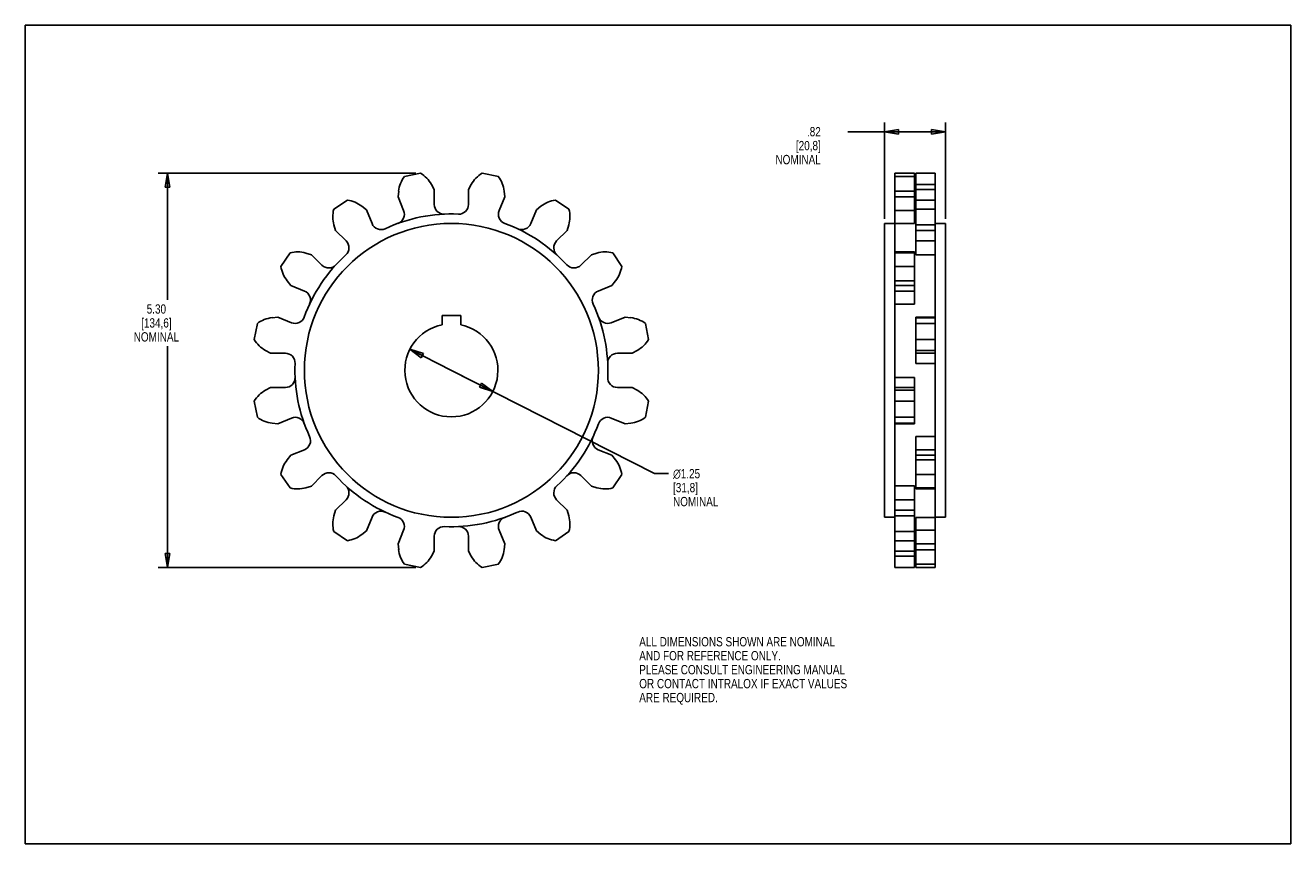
# Model space of a CAD drawing. Header units: inches. Extents: x 0 to 17, y 0 to 11.
import ezdxf

# ---------------------------------------------------------------- set-up
doc = ezdxf.new("R2010")
doc.units = ezdxf.units.IN
doc.header["$LTSCALE"] = 0.935
doc.header["$MEASUREMENT"] = 0
doc.layers.get('0').update_dxf_attribs({"linetype": 'CONTINUOUS'})
doc.layers.add('ALL_FEATURES', color=7, linetype='CONTINUOUS')
doc.styles.get("Standard").update_dxf_attribs({"font": 'txt', "width": 0.8})
doc.styles.add('TEXTSTYLE_1', font='gdt', dxfattribs={"width": 0.8})
doc.dimstyles.new('DIMSTYLE_1', dxfattribs={"dimtxt": 0.125, "dimasz": 0.1875, "dimexe": 0.18, "dimexo": 0.0625, "dimgap": 0.09, "dimtad": 0, "dimtih": 1, "dimtoh": 1, "dimzin": 4, "dimdsep": 46, "dimtxsty": 'STANDARD', "dimblk": 'CLOSED', "dimblk1": 'CLOSED', "dimblk2": 'CLOSED', "dimcen": 0.09, "dimadec": 0, "dimazin": 0, "dimtp": 0.01, "dimtm": 0.01, "dimtfac": 1, "dimtofl": 0, "dimtmove": 0, "dimatfit": 3, "dimldrblk": 'CLOSED', "dimfxl": 1, "dimtolj": 1, "dimtzin": 4, "dimarcsym": 0})
doc.dimstyles.new('DIMSTYLE_2', dxfattribs={"dimtxt": 0.125, "dimasz": 0.1875, "dimexe": 0.18, "dimexo": 0.0625, "dimgap": 0.09, "dimtad": 0, "dimtih": 1, "dimtoh": 1, "dimzin": 4, "dimdsep": 46, "dimtxsty": 'STANDARD', "dimblk": 'CLOSED', "dimblk1": 'CLOSED', "dimblk2": 'CLOSED', "dimcen": 0.09, "dimadec": 0, "dimazin": 0, "dimtp": 0.01, "dimtm": 0.01, "dimtfac": 1, "dimtofl": 0, "dimtmove": 0, "dimatfit": 3, "dimldrblk": 'CLOSED', "dimfxl": 1, "dimtolj": 1, "dimtzin": 4, "dimarcsym": 0})

# ---------------------------------------------------------------- blocks, each defined once
blk = doc.blocks.new('_CLOSED')
at = {"color": 0, "linetype": 'BYBLOCK'}
for p, q in [((0, 0), (-1, 0.167)), ((-1, 0.167), (-1, -0.167)), ((-1, -0.167), (0, 0)), ((-1, 0), (0, 0))]:
    blk.add_line(p, q, dxfattribs=at)
blk = doc.blocks.new('*D0')
at = {"color": 3, "linetype": 'CONTINUOUS'}
for p, q in [((11.544, 8.399), (11.544, 9.695)), ((12.364, 8.399), (12.364, 9.695)), ((11.954, 9.57), (11.05, 9.57)), ((11.544, 9.57), (11.954, 9.57)), ((12.364, 9.57), (11.954, 9.57))]:
    blk.add_line(p, q, dxfattribs=at)
at = {"color": 3, "linetype": 'CONTINUOUS', "xscale": 0.1875, "yscale": 0.1875, "zscale": 0.1875, "rotation": 180}
blk.add_blockref('_CLOSED', (11.544, 9.57), dxfattribs=at)
at = {"color": 3, "linetype": 'CONTINUOUS', "xscale": 0.1875, "yscale": 0.1875, "zscale": 0.1875}
blk.add_blockref('_CLOSED', (12.364, 9.57), dxfattribs=at)
at = {"color": 3, "linetype": 'CONTINUOUS', "insert": (10.687, 9.633), "char_height": 0.125, "width": 0.7, "attachment_point": 3, "line_spacing_factor": 0.9}
blk.add_mtext('.82\\P[20,8]\\PNOMINAL', dxfattribs=at)
blk = doc.blocks.new('*D1')
at = {"color": 3, "linetype": 'CONTINUOUS'}
for p, q in [((5.247, 9.011), (1.786, 9.011)), ((1.911, 9.011), (1.911, 7.312)), ((1.911, 3.712), (1.911, 6.687)), ((5.247, 3.712), (1.786, 3.712))]:
    blk.add_line(p, q, dxfattribs=at)
at = {"color": 3, "linetype": 'CONTINUOUS', "xscale": 0.1875, "yscale": 0.1875, "zscale": 0.1875}
for p, rotation in [((1.911, 9.011), 90), ((1.911, 3.712), 270)]:
    blk.add_blockref('_CLOSED', p, dxfattribs=dict(at, rotation=rotation))
at = {"color": 3, "linetype": 'CONTINUOUS', "insert": (1.761, 7.25), "char_height": 0.125, "width": 0.7, "attachment_point": 2, "line_spacing_factor": 0.9}
blk.add_mtext('5.30\\P[134,6]\\PNOMINAL', dxfattribs=at)
blk = doc.blocks.new('*D2')
at = {"color": 3, "linetype": 'CONTINUOUS'}
for p, q in [((5.167, 6.645), (5.724, 6.362)), ((6.281, 6.078), (5.724, 6.362)), ((5.724, 6.362), (8.452, 4.974)), ((8.452, 4.974), (8.639, 4.974))]:
    blk.add_line(p, q, dxfattribs=at)
at = {"color": 3, "linetype": 'CONTINUOUS', "xscale": 0.1875, "yscale": 0.1875, "zscale": 0.1875}
for p, rotation in [((5.167, 6.645), 153.0342297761), ((6.281, 6.078), 333.0342297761)]:
    blk.add_blockref('_CLOSED', p, dxfattribs=dict(at, rotation=rotation))
at = {"color": 3, "linetype": 'CONTINUOUS', "insert": (8.702, 5.036), "char_height": 0.125, "width": 0.7, "attachment_point": 1, "line_spacing_factor": 0.9, "style": 'TEXTSTYLE_1'}
blk.add_mtext('{\\Fgdt;n}\\Ftxt;1.25\\P[31,8]\\PNOMINAL', dxfattribs=at)

msp = doc.modelspace()

# ---------------------------------------------------------------- linework, layer by layer
at = {"color": 7, "linetype": 'CONTINUOUS'}
for p, q in [((0, 0), (0, 11)), ((0, 11), (17, 11)), ((17, 0), (17, 11)), ((5.309, 9.011), (5.094, 8.968)), ((11.964, 7.913), (11.964, 9.011)), ((12.224, 9.011), (11.964, 9.011)), ((12.224, 3.712), (12.224, 9.011)), ((5.494, 8.791), (5.457, 8.859)), ((12.224, 8.859), (11.964, 8.859)), ((5.016, 8.771), (5.007, 8.694)), ((5.007, 8.694), (5.083, 8.51)), ((5.494, 8.592), (5.494, 8.791)), ((11.964, 8.791), (12.224, 8.791)), ((4.144, 8.529), (4.327, 8.651)), ((4.521, 8.567), (4.582, 8.518)), ((4.582, 8.518), (4.658, 8.334)), ((6.866, 8.518), (6.79, 8.334)), ((6.927, 8.567), (6.866, 8.518)), ((7.304, 8.529), (7.121, 8.651)), ((11.944, 8.51), (11.944, 8.338)), ((12.224, 8.651), (11.964, 8.651)), ((12.224, 8.529), (11.964, 8.529)), ((11.544, 4.387), (11.544, 8.337)), ((11.684, 8.337), (11.544, 8.337)), ((11.684, 3.712), (11.684, 8.338)), ((11.684, 8.338), (11.944, 8.338)), ((12.364, 8.337), (12.224, 8.337)), ((12.364, 4.387), (12.364, 8.337)), ((4.169, 8.242), (4.147, 8.317)), ((4.31, 8.101), (4.169, 8.242)), ((7.138, 8.101), (7.279, 8.242)), ((7.279, 8.242), (7.301, 8.317)), ((12.224, 8.317), (11.964, 8.317)), ((11.964, 8.242), (12.224, 8.242)), ((12.224, 8.101), (11.964, 8.101)), ((3.557, 7.942), (3.435, 7.759)), ((3.844, 7.917), (3.769, 7.939)), ((3.985, 7.776), (3.844, 7.917)), ((7.464, 7.776), (7.605, 7.917)), ((7.605, 7.917), (7.679, 7.939)), ((7.891, 7.942), (8.013, 7.759)), ((11.944, 7.955), (11.684, 7.955)), ((11.684, 7.942), (11.944, 7.942)), ((11.944, 7.252), (11.944, 7.955)), ((12.224, 7.913), (11.964, 7.913)), ((11.684, 7.759), (11.944, 7.759)), ((3.519, 7.564), (3.568, 7.504)), ((3.568, 7.504), (3.752, 7.428)), ((7.881, 7.504), (7.697, 7.428)), ((7.929, 7.564), (7.881, 7.504)), ((11.684, 7.564), (11.944, 7.564)), ((11.944, 7.504), (11.684, 7.504)), ((11.684, 7.428), (11.944, 7.428)), ((11.684, 7.252), (11.944, 7.252)), ((3.075, 6.777), (3.118, 6.992)), ((3.315, 7.07), (3.392, 7.079)), ((3.392, 7.079), (3.576, 7.003)), ((8.057, 7.079), (7.873, 7.003)), ((8.134, 7.07), (8.057, 7.079)), ((8.374, 6.777), (8.331, 6.992)), ((11.964, 6.456), (11.964, 7.079)), ((11.964, 7.079), (12.224, 7.079)), ((12.224, 7.07), (11.964, 7.07)), ((12.224, 6.992), (11.964, 6.992)), ((12.224, 6.777), (11.964, 6.777)), ((3.295, 6.592), (3.227, 6.629)), ((3.494, 6.592), (3.295, 6.592)), ((7.954, 6.592), (8.154, 6.592)), ((8.154, 6.592), (8.222, 6.629)), ((12.224, 6.629), (11.964, 6.629)), ((11.964, 6.592), (12.224, 6.592)), ((12.224, 6.456), (11.964, 6.456)), ((3.295, 6.132), (3.227, 6.094)), ((3.494, 6.132), (3.295, 6.132)), ((7.954, 6.132), (8.154, 6.132)), ((8.154, 6.132), (8.222, 6.094)), ((11.684, 6.268), (11.944, 6.268)), ((11.944, 6.132), (11.684, 6.132)), ((11.944, 5.645), (11.944, 6.268)), ((11.684, 6.094), (11.944, 6.094)), ((3.075, 5.947), (3.118, 5.731)), ((8.374, 5.947), (8.331, 5.731)), ((11.684, 5.947), (11.944, 5.947)), ((3.315, 5.653), (3.392, 5.645)), ((3.392, 5.645), (3.576, 5.721)), ((8.057, 5.645), (7.873, 5.721)), ((8.134, 5.653), (8.057, 5.645)), ((11.684, 5.731), (11.944, 5.731)), ((11.684, 5.653), (11.944, 5.653)), ((11.944, 5.645), (11.684, 5.645)), ((12.224, 5.471), (11.964, 5.471)), ((11.964, 4.769), (11.964, 5.471)), ((3.568, 5.22), (3.752, 5.296)), ((7.881, 5.22), (7.697, 5.296)), ((12.224, 5.296), (11.964, 5.296)), ((3.519, 5.159), (3.568, 5.22)), ((7.929, 5.159), (7.881, 5.22)), ((11.964, 5.22), (12.224, 5.22)), ((12.224, 5.159), (11.964, 5.159)), ((3.557, 4.782), (3.435, 4.964)), ((3.985, 4.947), (3.844, 4.807)), ((7.464, 4.947), (7.605, 4.807)), ((7.891, 4.782), (8.013, 4.964)), ((12.224, 4.964), (11.964, 4.964)), ((3.844, 4.807), (3.769, 4.785)), ((7.605, 4.807), (7.679, 4.785)), ((11.684, 4.81), (11.944, 4.81)), ((11.944, 3.712), (11.944, 4.81)), ((12.224, 4.782), (11.964, 4.782)), ((11.964, 4.769), (12.224, 4.769)), ((4.31, 4.622), (4.169, 4.481)), ((7.138, 4.622), (7.279, 4.481)), ((11.684, 4.622), (11.944, 4.622)), ((4.169, 4.481), (4.147, 4.407)), ((7.279, 4.481), (7.301, 4.407)), ((11.944, 4.481), (11.684, 4.481)), ((4.582, 4.205), (4.658, 4.389)), ((6.866, 4.205), (6.79, 4.389)), ((11.684, 4.387), (11.544, 4.387)), ((11.684, 4.407), (11.944, 4.407)), ((11.964, 4.259), (11.944, 4.259)), ((12.224, 4.385), (11.964, 4.385)), ((11.964, 3.712), (11.964, 4.385)), ((12.364, 4.387), (12.224, 4.387)), ((4.144, 4.195), (4.327, 4.073)), ((4.521, 4.157), (4.582, 4.205)), ((5.007, 4.029), (5.083, 4.213)), ((5.494, 4.132), (5.494, 3.932)), ((5.954, 4.132), (5.954, 3.932)), ((6.441, 4.029), (6.365, 4.213)), ((6.927, 4.157), (6.866, 4.205)), ((7.304, 4.195), (7.121, 4.073)), ((11.684, 4.195), (11.944, 4.195)), ((12.224, 4.213), (11.964, 4.213)), ((5.016, 3.952), (5.007, 4.029)), ((5.494, 3.932), (5.457, 3.864)), ((5.954, 3.932), (5.992, 3.864)), ((6.433, 3.952), (6.441, 4.029)), ((11.684, 4.073), (11.944, 4.073)), ((11.944, 3.932), (11.684, 3.932)), ((11.964, 4.029), (12.224, 4.029)), ((12.224, 3.952), (11.964, 3.952)), ((5.309, 3.712), (5.094, 3.755)), ((6.139, 3.712), (6.355, 3.755)), ((11.684, 3.864), (11.944, 3.864)), ((12.224, 3.755), (11.964, 3.755)), ((11.684, 3.712), (11.944, 3.712)), ((12.224, 3.712), (11.964, 3.712)), ((0, 0), (17, 0))]:
    msp.add_line(p, q, dxfattribs=at)
msp.add_circle((5.724, 6.362), 1.975, dxfattribs=at)
for centre, radius, start, end in [((5.106, 8.667), 0.4, 28.75, 59.4742), ((5.413, 8.728), 0.4, 143.0258, 173.75), ((4.531, 8.429), 0.4, 165.5258, 196.25), ((4.271, 8.255), 0.4, 51.25, 81.9742), ((4.963, 8.46), 0.13, 289.9325, 22.5), ((5.624, 8.592), 0.13, 180, 272.5675), ((7.177, 8.255), 0.4, 98.0258, 128.75), ((6.917, 8.429), 0.4, 343.75, 14.4742), ((4.778, 8.384), 0.13, 202.5, 295.0675), ((5.724, 6.362), 2.102, 87.4325, 115.0675), ((5.724, 6.362), 2.102, 42.4325, 70.0675), ((6.67, 8.384), 0.13, 244.9325, 337.5), ((4.218, 8.009), 0.13, 312.4325, 45), ((7.23, 8.009), 0.13, 135, 227.5675), ((3.657, 7.555), 0.4, 73.75, 104.4742), ((5.724, 6.362), 2.102, 132.4325, 160.0675), ((7.791, 7.555), 0.4, 75.5258, 106.25), ((3.831, 7.815), 0.4, 188.0258, 218.75), ((4.077, 7.868), 0.13, 225, 317.5675), ((7.372, 7.868), 0.13, 222.4325, 315), ((7.617, 7.815), 0.4, 321.25, 351.9742), ((3.702, 7.308), 0.13, 334.9325, 67.5), ((7.746, 7.308), 0.13, 112.5, 205.0675), ((5.724, 6.362), 2.102, 357.4325, 25.0675), ((3.358, 6.673), 0.4, 96.25, 126.9742), ((3.626, 7.123), 0.13, 247.5, 340.0675), ((7.823, 7.123), 0.13, 199.9325, 292.5), ((8.09, 6.673), 0.4, 53.0258, 83.75), ((3.419, 6.98), 0.4, 210.5258, 241.25), ((8.029, 6.98), 0.4, 298.75, 329.4742), ((3.494, 6.462), 0.13, 357.4325, 90), ((7.954, 6.462), 0.13, 90, 182.5675), ((5.724, 6.362), 2.102, 177.4325, 205.0675), ((3.494, 6.262), 0.13, 270, 2.5675), ((7.954, 6.262), 0.13, 177.4325, 270), ((3.419, 5.744), 0.4, 118.75, 149.4742), ((8.029, 5.744), 0.4, 30.5258, 61.25), ((3.358, 6.051), 0.4, 233.0258, 263.75), ((3.626, 5.601), 0.13, 19.9325, 112.5), ((5.724, 6.362), 2.102, 312.4325, 340.0675), ((7.823, 5.601), 0.13, 67.5, 160.0675), ((8.09, 6.051), 0.4, 276.25, 306.9742), ((3.702, 5.416), 0.13, 292.5, 25.0675), ((7.746, 5.416), 0.13, 154.9325, 247.5), ((3.831, 4.909), 0.4, 141.25, 171.9742), ((7.617, 4.909), 0.4, 8.0258, 38.75), ((4.077, 4.856), 0.13, 42.4325, 135), ((5.724, 6.362), 2.102, 222.4325, 250.0675), ((7.372, 4.856), 0.13, 45, 137.5675), ((3.657, 5.169), 0.4, 255.5258, 286.25), ((4.218, 4.714), 0.13, 315, 47.5675), ((7.23, 4.714), 0.13, 132.4325, 225), ((7.791, 5.169), 0.4, 253.75, 284.4742), ((4.778, 4.34), 0.13, 64.9325, 157.5), ((5.724, 6.362), 2.102, 267.4325, 295.0675), ((6.67, 4.34), 0.13, 22.5, 115.0675), ((4.531, 4.295), 0.4, 163.75, 194.4742), ((4.963, 4.263), 0.13, 337.5, 70.0675), ((5.624, 4.132), 0.13, 87.4325, 180), ((5.824, 4.132), 0.13, 0, 92.5675), ((6.485, 4.263), 0.13, 109.9325, 202.5), ((6.917, 4.295), 0.4, 345.5258, 16.25), ((4.271, 4.469), 0.4, 278.0258, 308.75), ((7.177, 4.469), 0.4, 231.25, 261.9742), ((5.413, 3.996), 0.4, 186.25, 216.9742), ((6.035, 3.996), 0.4, 323.0258, 353.75), ((5.106, 4.057), 0.4, 300.5258, 331.25), ((6.342, 4.057), 0.4, 208.75, 239.4742)]:
    msp.add_arc(centre, radius, start, end, dxfattribs=at)
at = {"layer": 'ALL_FEATURES', "color": 7, "linetype": 'CONTINUOUS'}
for p, q in [((6.139, 9.011), (6.355, 8.968)), ((11.684, 8.338), (11.684, 9.011)), ((11.684, 9.011), (11.944, 9.011)), ((11.944, 8.51), (11.944, 9.011)), ((5.954, 8.791), (5.992, 8.859)), ((11.684, 8.968), (11.944, 8.968)), ((5.954, 8.592), (5.954, 8.791)), ((6.441, 8.694), (6.365, 8.51)), ((6.433, 8.771), (6.441, 8.694)), ((11.684, 8.771), (11.944, 8.771)), ((11.944, 8.694), (11.684, 8.694)), ((11.684, 8.51), (11.944, 8.51)), ((11.964, 8.464), (11.944, 8.464)), ((5.599, 7.099), (5.599, 6.974)), ((5.849, 7.099), (5.599, 7.099)), ((5.849, 6.974), (5.849, 7.099))]:
    msp.add_line(p, q, dxfattribs=at)
for centre, radius, start, end in [((6.342, 8.667), 0.4, 120.5258, 151.25), ((6.035, 8.728), 0.4, 6.25, 36.9742), ((5.824, 8.592), 0.13, 267.4325, 360), ((6.485, 8.46), 0.13, 157.5, 250.0675), ((5.724, 6.362), 0.625, 101.537, 78.463)]:
    msp.add_arc(centre, radius, start, end, dxfattribs=at)

# ---------------------------------------------------------------- texts
at = {"color": 3, "linetype": 'CONTINUOUS', "insert": (8.248, 2.777), "char_height": 0.125, "width": 3.5, "attachment_point": 1, "line_spacing_factor": 0.9}
msp.add_mtext('ALL DIMENSIONS SHOWN ARE NOMINAL\\PAND FOR REFERENCE ONLY.\\PPLEASE CONSULT ENGINEERING MANUAL\\POR CONTACT INTRALOX IF EXACT VALUES\\PARE REQUIRED. ', dxfattribs=at)

# ---------------------------------------------------------------- dimensions: what is measured, and where the dimension line sits
at = {"color": 3, "linetype": 'CONTINUOUS'}
for base, p1, p2, angle, picture, middle in [((11.544, 9.57), (12.364, 8.399), (11.544, 8.399), 180, '*D0', (10.237, 9.383)), ((1.911, 9.011), (5.247, 3.712), (5.247, 9.011), 90, '*D1', (1.711, 7))]:
    dim = msp.add_linear_dim(base=base, p1=p1, p2=p2, angle=angle, text='<>\\PNOMINAL', dimstyle='DIMSTYLE_1', dxfattribs=at)
    dim.commit()
    dim.dimension.update_dxf_attribs({"geometry": picture, "text_midpoint": middle, "dimtype": 160})
dim = msp.add_diameter_dim_2p(p1=(6.281, 6.078), p2=(5.167, 6.645), text='<>\\PNOMINAL', dimstyle='DIMSTYLE_2', dxfattribs=at)
dim.commit()
dim.dimension.update_dxf_attribs({"geometry": '*D2', "text_midpoint": (9.085, 4.786), "dimtype": 163})

doc.saveas('drawing.dxf')
